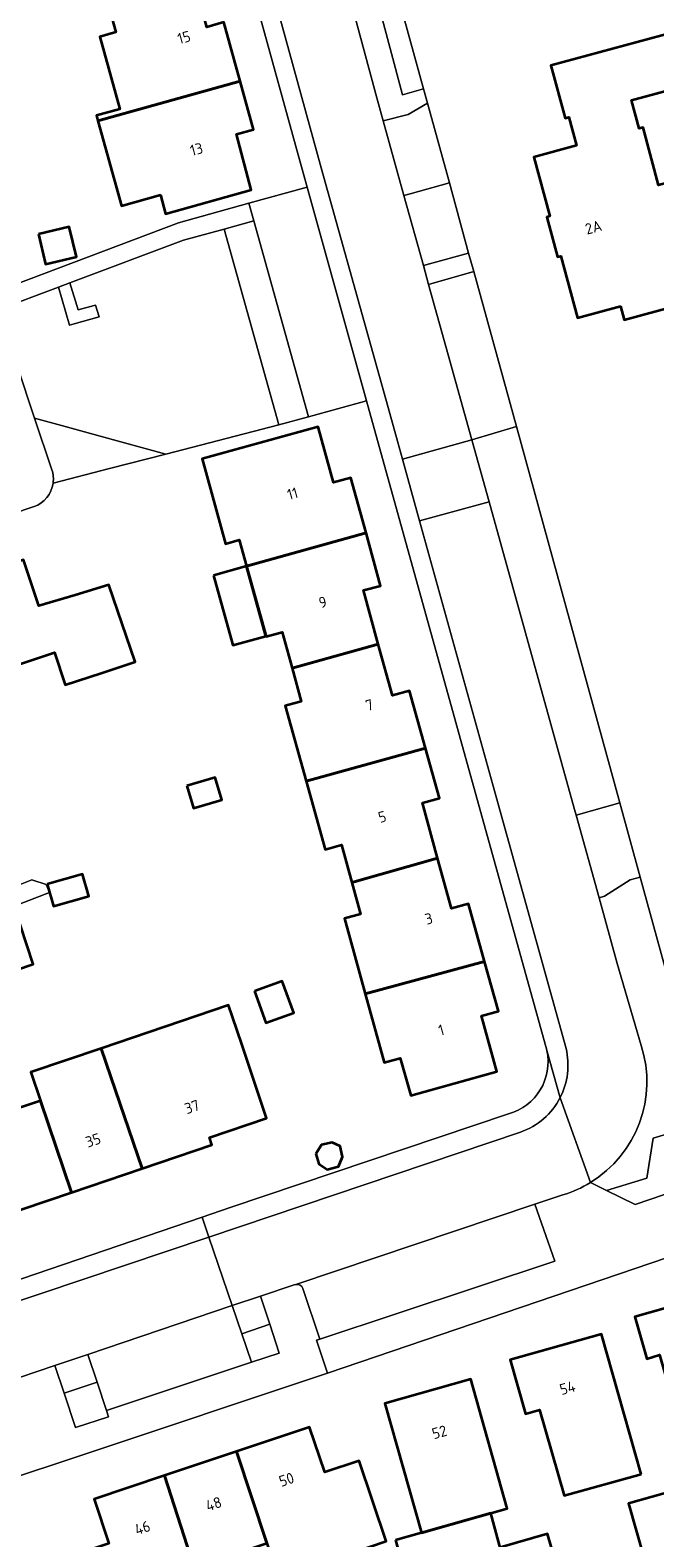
# Model space of a CAD drawing. Header units: metres. Extents: x 125158 to 132124, y 450612 to 454469.
# Tile 15 of 173: x 125341 to 125393, y 451319 to 451444. Entities that reach past the tile are written whole.
import ezdxf
from ezdxf.enums import TextEntityAlignment as Align

# ---------------------------------------------------------------- set-up
doc = ezdxf.new("R2010")
doc.units = ezdxf.units.M
for name, color, linetype, lineweight in [('B-XX-GR-BEPLANTING_CULTUUR_HEESTERS-GV', 8, 'Continuous', 18), ('B-XX-GR-BEPLANTING_CULTUUR_VASTE PLANTENVAK-GV', 8, 'Continuous', 18), ('B-XX-OG-BEBOUWING-GV', 8, 'Continuous', 35), ('B-XX-OG-BEBOUWING-T18', 8, 'Continuous', 18), ('B-XX-OG-BEBOUWING_SCHUUR-GV', 8, 'Continuous', 35), ('B-XX-OG-TERREIN_CULTUURSCHEIDING-GV', 8, 'Continuous', 18), ('B-XX-OG-WEG-GV', 8, 'Continuous', 18), ('B-XX-VH-VERHARDING_BETONSTRAATSTEEN-GV', 8, 'Continuous', 18)]:
    doc.layers.add(name, color=color, linetype=linetype, lineweight=lineweight)
doc.styles.add('NLCS-ISO-M-T18', font='NLCS-ISO.ttf', dxfattribs={"height": 1.8})

msp = doc.modelspace()

# ---------------------------------------------------------------- linework, layer by layer
at = {"layer": 'B-XX-GR-BEPLANTING_CULTUUR_HEESTERS-GV'}
for points in [[(125373.79, 451438.65), (125369.91, 451452.75)], [(125368.77, 451450.49), (125372.05, 451438.16)], [(125372.05, 451438.16), (125373.79, 451438.65)], [(125344.22, 451410.81), (125341.68, 451411.51)], [(125341.68, 451411.51), (125343.11, 451407.24)], [(125352.52, 451408.54), (125347.1, 451410.03), (125344.22, 451410.81)], [(125343.21, 451406.13), (125347.88, 451407.34), (125352.52, 451408.54)], [(125360.33, 451339.09), (125358, 451338.32)], [(125361.1, 451336.78), (125360.33, 451339.09)], [(125358, 451338.32), (125358.79, 451336)], [(125361.1, 451336.78), (125358.79, 451336)], [(125358.79, 451336), (125361.1, 451336.78)], [(125359.58, 451333.66), (125361.88, 451334.4), (125361.1, 451336.78)], [(125358.79, 451336), (125359.58, 451333.66)], [(125346.07, 451334.3), (125343.36, 451333.39)], [(125346.84, 451332.01), (125346.07, 451334.3)], [(125343.36, 451333.39), (125344.12, 451331.1)], [(125344.12, 451331.1), (125346.84, 451332.01)], [(125346.84, 451332.01), (125344.12, 451331.1)], [(125347.62, 451329.66), (125346.84, 451332.01)], [(125344.12, 451331.1), (125345.05, 451328.27), (125347.8, 451329.15), (125347.62, 451329.66)]]:
    msp.add_lwpolyline(points, dxfattribs=at)
at = {"layer": 'B-XX-GR-BEPLANTING_CULTUUR_HEESTERS-GV', "extrusion": (0, 0, -1)}
msp.add_arc((-125340.82, 451406.48), 2.42, 161.5373, 188.3238, dxfattribs=at)
at = {"layer": 'B-XX-GR-BEPLANTING_CULTUUR_VASTE PLANTENVAK-GV'}
for points in [[(125381.45, 451410.81), (125377.78, 451409.71)], [(125377.78, 451409.71), (125379.2, 451404.6)], [(125389.98, 451379.78), (125381.45, 451410.81)], [(125379.2, 451404.6), (125386.25, 451379.22), (125386.38, 451378.76)], [(125386.38, 451378.76), (125389.98, 451379.78)]]:
    msp.add_lwpolyline(points, dxfattribs=at)
at = {"layer": 'B-XX-OG-BEBOUWING-GV'}
for points in [[(125346.9, 451436.03), (125358.64, 451439.29), (125357.31, 451444.15), (125355.9, 451443.76), (125354.74, 451447.98), (125347.66, 451446.02), (125348.4, 451443.33), (125347.07, 451442.96), (125348.71, 451436.98), (125346.79, 451436.45)], [(125390.04, 451420.73), (125390.34, 451419.62), (125394.68, 451420.8), (125394.34, 451422.08), (125395.45, 451422.38), (125394.17, 451427.11), (125396.53, 451427.75), (125395.56, 451431.37), (125393.19, 451430.73), (125391.91, 451435.46), (125391.59, 451435.38), (125390.96, 451437.72), (125395.64, 451438.99), (125394.47, 451443.33), (125384.29, 451440.58), (125385.47, 451436.24), (125385.79, 451436.33), (125386.42, 451433.98), (125382.9, 451433.03), (125384.22, 451428.15), (125383.96, 451428.08), (125384.85, 451424.8), (125385.11, 451424.87), (125386.49, 451419.78)], [(125352.08, 451429.91), (125352.5, 451428.36), (125359.57, 451430.32), (125358.34, 451434.93), (125359.74, 451435.3), (125358.64, 451439.29), (125346.9, 451436.03), (125348.85, 451429)], [(125359.18, 451399.29), (125369.04, 451402.04), (125367.78, 451406.58), (125366.36, 451406.2), (125365.09, 451410.78), (125355.51, 451408.14), (125357.45, 451401.14), (125358.58, 451401.46)], [(125362.94, 451390.9), (125370.05, 451392.88), (125368.83, 451397.31), (125370.24, 451397.69), (125369.04, 451402.04), (125359.18, 451399.29), (125360.79, 451393.51), (125362.13, 451393.87)], [(125334.67, 451397.78), (125337.26, 451390.17), (125343.32, 451392.18), (125344.21, 451389.5), (125347.17, 451390.48), (125349.98, 451391.42), (125347.82, 451397.75), (125345.03, 451396.92), (125342.04, 451396.03), (125340.78, 451399.81)], [(125356.46, 451398.54), (125358.06, 451392.78), (125360.78, 451393.54), (125359.18, 451399.29)], [(125364.1, 451381.58), (125373.95, 451384.3), (125372.63, 451389.02), (125371.23, 451388.64), (125370.05, 451392.88), (125362.94, 451390.9), (125363.69, 451388.14), (125362.36, 451387.78)], [(125367.87, 451373.2), (125374.95, 451375.23), (125373.69, 451379.79), (125375.1, 451380.17), (125373.95, 451384.3), (125364.1, 451381.58), (125365.68, 451375.93), (125367.02, 451376.31)], [(125354.24, 451381.19), (125354.79, 451379.34), (125357.13, 451380.03), (125356.58, 451381.88)], [(125368.97, 451364.04), (125378.82, 451366.71), (125377.51, 451371.46), (125376.09, 451371.07), (125374.95, 451375.23), (125367.87, 451373.2), (125368.59, 451370.6), (125367.25, 451370.24)], [(125342.73, 451373.07), (125343.24, 451371.26), (125346.16, 451372.1), (125345.64, 451373.91)], [(125378.82, 451366.71), (125368.97, 451364.04), (125370.54, 451358.36), (125371.86, 451358.73), (125372.73, 451355.64), (125379.83, 451357.63), (125378.56, 451362.22), (125379.96, 451362.61)], [(125359.84, 451364.25), (125360.78, 451361.64), (125363.07, 451362.46), (125362.13, 451365.07)], [(125347.18, 451359.53), (125347.98, 451357.18), (125350.56, 451349.63), (125356.31, 451351.57), (125356.13, 451352.19), (125360.84, 451353.78), (125358.78, 451359.89), (125358.02, 451362.14), (125357.69, 451363.11)], [(125342.18, 451355.22), (125344.72, 451347.66), (125350.56, 451349.63), (125347.98, 451357.18), (125347.18, 451359.53), (125341.39, 451357.57)], [(125336.08, 451353.17), (125338.61, 451345.6), (125344.72, 451347.66), (125342.18, 451355.22)], [(125364.89, 451350.84), (125365.14, 451350.02), (125365.83, 451349.55), (125366.78, 451349.8), (125367.1, 451350.58), (125366.91, 451351.46), (125366.25, 451351.78), (125365.36, 451351.59)], [(125395.3, 451327.14), (125402.03, 451329.04), (125399.02, 451339.6), (125391.23, 451337.41), (125392.21, 451333.94), (125393.27, 451334.25)], [(125391.74, 451324.43), (125388.48, 451335.97), (125380.95, 451333.85), (125382.21, 451329.41), (125383.37, 451329.73), (125385.38, 451322.65)], [(125373.61, 451319.59), (125380.7, 451321.58), (125377.69, 451332.25), (125370.6, 451330.26)], [(125358.36, 451326.29), (125360.86, 451318.74), (125361.79, 451315.91), (125361.8, 451315.91), (125367.86, 451317.94), (125370.7, 451318.89), (125368.48, 451325.53), (125365.63, 451324.58), (125364.38, 451328.31)], [(125352.4, 451324.3), (125355.64, 451314.33), (125355.98, 451313.27), (125358.45, 451314.1), (125357.3, 451317.54), (125360.86, 451318.74), (125358.36, 451326.29)], [(125345.11, 451317.79), (125347.44, 451311.06), (125350.18, 451311.98), (125350.03, 451312.45), (125355.64, 451314.33), (125352.4, 451324.3), (125346.59, 451322.35), (125347.81, 451318.7)], [(125396.54, 451316.25), (125394.61, 451323.11), (125390.71, 451322.01), (125392.65, 451315.14)], [(125371.47, 451318.99), (125372.41, 451315.65), (125380.26, 451317.86), (125379.33, 451321.2), (125373.61, 451319.59)], [(125386.01, 451312.65), (125384.03, 451319.49), (125380.12, 451318.37), (125382.09, 451311.53)]]:
    msp.add_lwpolyline(points, close=True, dxfattribs=at)
msp.add_lwpolyline([(125338.71, 451365.52), (125341.58, 451366.48), (125339.99, 451371.25)], dxfattribs=at)
at = {"layer": 'B-XX-OG-BEBOUWING_SCHUUR-GV'}
msp.add_lwpolyline([(125342, 451426.67), (125342.6, 451424.19), (125345.15, 451424.8), (125344.54, 451427.29)], close=True, dxfattribs=at)
at = {"layer": 'B-XX-OG-TERREIN_CULTUURSCHEIDING-GV'}
for points in [[(125364.18, 451430.56), (125363.44, 451433.22), (125353.79, 451468.21)], [(125369.91, 451452.75), (125373.79, 451438.65), (125374.11, 451437.47), (125375.92, 451430.9), (125377.51, 451425.12), (125377.93, 451423.6), (125381.45, 451410.81), (125389.98, 451379.78), (125391.66, 451373.66), (125397.21, 451353.49), (125398.42, 451349.1), (125398.51, 451348.78), (125399.75, 451344.28), (125397.87, 451343.64), (125365.85, 451332.76), (125345.35, 451325.92), (125320.77, 451317.76), (125337.24, 451289.52), (125340.22, 451284.04), (125342.44, 451280.43), (125346.06, 451275.37), (125350.24, 451269.65), (125357.75, 451258.48)], [(125373.79, 451438.65), (125372.05, 451438.16), (125368.77, 451450.49), (125369.32, 451450.65), (125368.93, 451452.42)], [(125366.43, 451450.89), (125369.92, 451437.93), (125370.45, 451436.02)], [(125354.74, 451447.98), (125355.9, 451443.76), (125357.31, 451444.15), (125358.64, 451439.29)], [(125348.71, 451436.98), (125347.07, 451442.96), (125348.4, 451443.33), (125347.66, 451446.02)], [(125358.64, 451439.29), (125359.74, 451435.3)], [(125374.11, 451437.47), (125373.79, 451438.65)], [(125346.9, 451436.03), (125346.79, 451436.45), (125348.71, 451436.98)], [(125370.45, 451436.02), (125372.51, 451436.54), (125374.11, 451437.47)], [(125348.85, 451429), (125346.9, 451436.03)], [(125359.74, 451435.3), (125358.34, 451434.93), (125359.57, 451430.32), (125352.5, 451428.36), (125352.08, 451429.91)], [(125375.92, 451430.9), (125372.68, 451430.01)], [(125377.51, 451425.12), (125375.92, 451430.9)], [(125352.08, 451429.91), (125348.85, 451429)], [(125359.37, 451429.22), (125364.18, 451430.56)], [(125372.68, 451430.01), (125372.16, 451429.86)], [(125372.16, 451429.86), (125373.77, 451424.1)], [(125337.44, 451421.53), (125353.57, 451427.61), (125359.37, 451429.22)], [(125357.34, 451427.1), (125353.99, 451426.17), (125344.6, 451422.66)], [(125359.77, 451427.77), (125357.34, 451427.1)], [(125361.84, 451410.96), (125357.34, 451427.1)], [(125357.34, 451427.1), (125361.84, 451410.96)], [(125364.28, 451411.6), (125359.77, 451427.77)], [(125374.27, 451424.23), (125377.51, 451425.12)], [(125373.77, 451424.1), (125374.27, 451424.23)], [(125377.93, 451423.6), (125374.21, 451422.52)], [(125381.45, 451410.81), (125377.93, 451423.6)], [(125343.65, 451422.3), (125338.65, 451420.43)], [(125344.95, 451419.27), (125344.56, 451419.16), (125343.65, 451422.3)], [(125344.6, 451422.66), (125345.27, 451420.45)], [(125374.21, 451422.52), (125375.83, 451416.73), (125377.78, 451409.71)], [(125346.6, 451420.8), (125346.7, 451420.82)], [(125346.7, 451420.82), (125347.01, 451419.87)], [(125338.81, 451420.06), (125341.68, 451411.51)], [(125347.01, 451419.87), (125344.95, 451419.27)], [(125345.27, 451420.45), (125346.6, 451420.8)], [(125383.97, 451359.37), (125383.97, 451359.38), (125376.45, 451386.42), (125376.45, 451386.42), (125369.09, 451412.93), (125364.28, 451411.6), (125361.84, 451410.96), (125352.52, 451408.54), (125347.88, 451407.34), (125343.21, 451406.13)], [(125341.68, 451411.51), (125344.22, 451410.81), (125347.1, 451410.03), (125352.52, 451408.54)], [(125352.52, 451408.54), (125361.84, 451410.96)], [(125361.84, 451410.96), (125364.28, 451411.6)], [(125377.78, 451409.71), (125381.45, 451410.81)], [(125341.64, 451404.21), (125298.26, 451389.56)], [(125340.78, 451399.81), (125342.04, 451396.03), (125345.03, 451396.92), (125347.82, 451397.75), (125349.98, 451391.42), (125347.17, 451390.48), (125344.21, 451389.5), (125343.32, 451392.18), (125337.26, 451390.17)], [(125391.66, 451373.66), (125390.85, 451373.43), (125388.71, 451372.1), (125388.28, 451371.94)], [(125397.21, 451353.49), (125391.66, 451373.66)], [(125339.52, 451372.65), (125341.46, 451373.44), (125342.65, 451373.05), (125342.92, 451372.38), (125339.99, 451371.25), (125341.58, 451366.48), (125338.71, 451365.52)], [(125388.28, 451371.94), (125389.78, 451366.54), (125391.76, 451359.76)], [(125336.08, 451353.17), (125342.18, 451355.22), (125341.39, 451357.57), (125347.18, 451359.53), (125357.69, 451363.11), (125358.02, 451362.14), (125358.78, 451359.89), (125360.84, 451353.78), (125356.13, 451352.19), (125356.31, 451351.57), (125350.56, 451349.63), (125344.72, 451347.66), (125338.61, 451345.6)], [(125316.55, 451332.33), (125355.51, 451345.61), (125357.83, 451346.4), (125380.8, 451354.13)], [(125388.89, 451347.82), (125392.21, 451348.82), (125392.73, 451352.14), (125397.21, 451353.49)], [(125397.21, 451353.49), (125392.73, 451352.14)], [(125392.73, 451352.14), (125392.21, 451348.82)], [(125392.21, 451348.82), (125388.89, 451347.82)], [(125391.24, 451346.66), (125398.42, 451349.1)], [(125387.56, 451348.47), (125388.89, 451347.82)], [(125388.89, 451347.82), (125391.24, 451346.66)], [(125347.81, 451318.7), (125346.59, 451322.35), (125352.4, 451324.3), (125358.36, 451326.29), (125364.38, 451328.31), (125365.63, 451324.58), (125368.48, 451325.53), (125370.7, 451318.89)]]:
    msp.add_lwpolyline(points, dxfattribs=at)
for points in [[(125384.22, 451428.15), (125382.9, 451433.03), (125386.42, 451433.98), (125385.79, 451436.33), (125385.47, 451436.24), (125384.29, 451440.58), (125394.47, 451443.33), (125395.64, 451438.99), (125390.96, 451437.72), (125391.59, 451435.38), (125391.91, 451435.46), (125393.19, 451430.73), (125395.56, 451431.37), (125396.53, 451427.75), (125394.17, 451427.11), (125395.45, 451422.38), (125394.34, 451422.08), (125394.68, 451420.8), (125390.34, 451419.62), (125390.04, 451420.73), (125386.49, 451419.78), (125385.11, 451424.87), (125384.85, 451424.8), (125383.96, 451428.08)], [(125379.96, 451362.61), (125378.56, 451362.22), (125379.83, 451357.63), (125372.73, 451355.64), (125371.86, 451358.73), (125370.54, 451358.36), (125368.97, 451364.04), (125367.25, 451370.24), (125368.59, 451370.6), (125367.87, 451373.2), (125367.02, 451376.31), (125365.68, 451375.93), (125364.1, 451381.58), (125362.36, 451387.78), (125363.69, 451388.14), (125362.94, 451390.9), (125362.13, 451393.87), (125360.79, 451393.51), (125359.18, 451399.29), (125358.58, 451401.46), (125357.45, 451401.14), (125355.51, 451408.14), (125365.09, 451410.78), (125366.36, 451406.2), (125367.78, 451406.58), (125369.04, 451402.04), (125370.24, 451397.69), (125368.83, 451397.31), (125370.05, 451392.88), (125371.23, 451388.64), (125372.63, 451389.02), (125373.95, 451384.3), (125375.1, 451380.17), (125373.69, 451379.79), (125374.95, 451375.23), (125376.09, 451371.07), (125377.51, 451371.46), (125378.82, 451366.71)], [(125392.21, 451333.94), (125391.23, 451337.41), (125399.02, 451339.6), (125402.03, 451329.04), (125395.3, 451327.14), (125393.27, 451334.25)], [(125382.21, 451329.41), (125380.95, 451333.85), (125388.48, 451335.97), (125391.74, 451324.43), (125385.38, 451322.65), (125383.37, 451329.73)], [(125373.61, 451319.59), (125370.6, 451330.26), (125377.69, 451332.25), (125380.7, 451321.58)], [(125392.65, 451315.14), (125390.71, 451322.01), (125394.61, 451323.11), (125396.54, 451316.25)], [(125382.09, 451311.53), (125380.12, 451318.37), (125384.03, 451319.49), (125386.01, 451312.65)]]:
    msp.add_lwpolyline(points, close=True, dxfattribs=at)
at = {"layer": 'B-XX-OG-TERREIN_CULTUURSCHEIDING-GV', "extrusion": (0, 0, -1)}
for centre, radius, start, end in [((-125340.83, 451406.48), 2.41, 188.4221, 250.3715), ((-125382.45, 451356.8), 9.77, 162.3482, 238.4633)]:
    msp.add_arc(centre, radius, start, end, dxfattribs=at)
at = {"layer": 'B-XX-OG-TERREIN_CULTUURSCHEIDING-GV'}
msp.add_arc((125379.59, 451358.44), 4.48, 285.6664, 11.9603, dxfattribs=at)
at = {"layer": 'B-XX-OG-WEG-GV'}
for points in [[(125353.79, 451468.21), (125363.44, 451433.22), (125364.18, 451430.56)], [(125358.19, 451458.19), (125365.35, 451432.16), (125370.86, 451412.37)], [(125370.86, 451412.37), (125365.35, 451432.16), (125358.19, 451458.19)], [(125370.45, 451436.02), (125369.92, 451437.93), (125366.43, 451450.89)], [(125374.11, 451437.47), (125372.51, 451436.54), (125370.45, 451436.02)], [(125375.92, 451430.9), (125374.11, 451437.47)], [(125372.16, 451429.86), (125370.45, 451436.02)], [(125370.45, 451436.02), (125372.16, 451429.86)], [(125372.68, 451430.01), (125375.92, 451430.9)], [(125364.18, 451430.56), (125359.37, 451429.22)], [(125364.18, 451430.56), (125369.09, 451412.93)], [(125369.09, 451412.93), (125364.18, 451430.56)], [(125372.16, 451429.86), (125372.68, 451430.01)], [(125373.77, 451424.1), (125372.16, 451429.86)], [(125359.37, 451429.22), (125353.57, 451427.61), (125337.44, 451421.53)], [(125359.37, 451429.22), (125359.77, 451427.77)], [(125359.77, 451427.77), (125359.37, 451429.22)], [(125353.99, 451426.17), (125357.34, 451427.1)], [(125357.34, 451427.1), (125359.77, 451427.77)], [(125359.77, 451427.77), (125364.28, 451411.6)], [(125344.6, 451422.66), (125353.99, 451426.17)], [(125374.21, 451422.52), (125373.77, 451424.1)], [(125338.65, 451420.43), (125343.65, 451422.3)], [(125344.6, 451422.66), (125343.65, 451422.3)], [(125343.65, 451422.3), (125344.6, 451422.66)], [(125343.65, 451422.3), (125344.56, 451419.16), (125344.95, 451419.27)], [(125346.6, 451420.8), (125345.27, 451420.45), (125344.6, 451422.66)], [(125377.78, 451409.71), (125375.83, 451416.73), (125374.21, 451422.52)], [(125347.01, 451419.87), (125346.7, 451420.82), (125346.6, 451420.8)], [(125341.68, 451411.51), (125338.81, 451420.06)], [(125344.95, 451419.27), (125347.01, 451419.87)], [(125364.28, 451411.6), (125369.09, 451412.93)], [(125369.09, 451412.93), (125376.45, 451386.42)], [(125370.86, 451412.37), (125371.63, 451409.61), (125372.04, 451408.13)], [(125372.04, 451408.13), (125371.63, 451409.61), (125370.86, 451412.37)], [(125343.11, 451407.24), (125341.68, 451411.51)], [(125372.04, 451408.13), (125377.78, 451409.71)], [(125377.78, 451409.71), (125372.04, 451408.13)], [(125379.2, 451404.6), (125377.78, 451409.71)], [(125373.46, 451403.03), (125372.04, 451408.13)], [(125372.04, 451408.13), (125373.46, 451403.03)], [(125298.26, 451389.56), (125341.64, 451404.21)], [(125373.46, 451403.03), (125379.2, 451404.6)], [(125379.2, 451404.6), (125373.46, 451403.03)], [(125386.38, 451378.76), (125386.25, 451379.22), (125379.2, 451404.6)], [(125379.51, 451381.28), (125373.46, 451403.03)], [(125373.46, 451403.03), (125379.51, 451381.28)], [(125376.45, 451386.42), (125376.45, 451386.42)], [(125376.45, 451386.42), (125383.97, 451359.38)], [(125385.55, 451359.53), (125379.51, 451381.28)], [(125379.51, 451381.28), (125385.55, 451359.53)], [(125389.98, 451379.78), (125386.38, 451378.76)], [(125391.66, 451373.66), (125389.98, 451379.78)], [(125386.38, 451378.76), (125388.28, 451371.94)], [(125388.28, 451371.94), (125386.38, 451378.76)], [(125388.71, 451372.1), (125390.85, 451373.43), (125391.66, 451373.66)], [(125339.99, 451371.25), (125342.92, 451372.38), (125342.65, 451373.05), (125341.46, 451373.44), (125339.52, 451372.65)], [(125388.28, 451371.94), (125388.71, 451372.1)], [(125391.76, 451359.76), (125389.78, 451366.54), (125388.28, 451371.94)], [(125383.97, 451359.38), (125383.97, 451359.37)], [(125383.97, 451359.37), (125385.07, 451355.47)], [(125385.07, 451355.47), (125383.97, 451359.37)], [(125385.07, 451355.47), (125387.56, 451348.47)], [(125387.56, 451348.47), (125385.07, 451355.47)], [(125380.8, 451354.13), (125357.83, 451346.4)], [(125381.78, 451352.63), (125356.06, 451343.98), (125358, 451338.32), (125360.33, 451339.09), (125363.11, 451340.03), (125363.24, 451340.07), (125382.96, 451346.69), (125385.29, 451347.45)], [(125356.06, 451343.98), (125381.78, 451352.63)], [(125365.85, 451332.76), (125397.87, 451343.64), (125399.75, 451344.28), (125398.51, 451348.78)], [(125398.42, 451349.1), (125391.24, 451346.66)], [(125388.89, 451347.82), (125387.56, 451348.47)], [(125391.24, 451346.66), (125388.89, 451347.82)], [(125357.83, 451346.4), (125355.51, 451345.61)], [(125382.96, 451346.69), (125363.24, 451340.07)], [(125365.24, 451335.56), (125384.62, 451341.99), (125382.96, 451346.69)], [(125385.29, 451347.45), (125382.96, 451346.69)], [(125382.96, 451346.69), (125384.62, 451341.99)], [(125355.51, 451345.61), (125316.55, 451332.33)], [(125356.06, 451343.98), (125355.51, 451345.61)], [(125355.51, 451345.61), (125356.06, 451343.98)], [(125356.06, 451343.98), (125317.89, 451331.16)], [(125317.89, 451331.16), (125356.06, 451343.98)], [(125358, 451338.32), (125356.06, 451343.98)], [(125384.62, 451341.99), (125365.24, 451335.56)], [(125363.11, 451340.03), (125360.33, 451339.09)], [(125363.24, 451340.07), (125363.11, 451340.03)], [(125360.33, 451339.09), (125361.1, 451336.78)], [(125365.24, 451335.56), (125363.83, 451339.72)], [(125363.83, 451339.72), (125365.24, 451335.56)], [(125346.07, 451334.3), (125358, 451338.32)], [(125358, 451338.32), (125346.07, 451334.3)], [(125358.79, 451336), (125358, 451338.32)], [(125361.1, 451336.78), (125361.88, 451334.4)], [(125359.58, 451333.66), (125358.79, 451336)], [(125364.96, 451335.47), (125365.24, 451335.56)], [(125365.24, 451335.56), (125364.96, 451335.47)], [(125365.85, 451332.76), (125364.96, 451335.47)], [(125364.96, 451335.47), (125365.85, 451332.76)], [(125343.36, 451333.39), (125346.07, 451334.3)], [(125346.07, 451334.3), (125346.84, 451332.01)], [(125361.88, 451334.4), (125359.58, 451333.66)], [(125320.77, 451317.76), (125345.35, 451325.92), (125365.85, 451332.76)], [(125343.36, 451333.39), (125337.5, 451331.41)], [(125337.5, 451331.41), (125343.36, 451333.39)], [(125344.12, 451331.1), (125343.36, 451333.39)], [(125359.58, 451333.66), (125347.62, 451329.66)], [(125347.62, 451329.66), (125359.58, 451333.66)], [(125346.84, 451332.01), (125347.62, 451329.66)], [(125347.8, 451329.15), (125345.05, 451328.27), (125344.12, 451331.1)], [(125347.62, 451329.66), (125347.8, 451329.15)]]:
    msp.add_lwpolyline(points, dxfattribs=at)
for centre, radius, start, end in [((125340.82, 451406.48), 2.42, 351.6762, 18.4627), ((125340.83, 451406.48), 2.41, 289.6285, 351.5779), ((125379.87, 451358.15), 5.84, 332.715, 13.6573), ((125382.45, 451356.8), 9.77, 301.5367, 17.6518), ((125379.88, 451358.15), 5.84, 289.0149, 332.6942), ((125382.41, 451356.89), 9.87, 286.95, 301.4425), ((125363.34, 451339.56), 0.523, 18.8839, 100.6514)]:
    msp.add_arc(centre, radius, start, end, dxfattribs=at)
at = {"layer": 'B-XX-OG-WEG-GV', "extrusion": (0, 0, -1)}
for centre, radius, start, end in [((-125379.59, 451358.44), 4.48, 168.0397, 254.3336), ((-125379.87, 451358.15), 5.84, 166.3427, 207.285), ((-125379.88, 451358.15), 5.84, 207.3058, 250.9851), ((-125382.41, 451356.89), 9.87, 238.5575, 253.05), ((-125363.34, 451339.56), 0.523, 79.3486, 161.1161)]:
    msp.add_arc(centre, radius, start, end, dxfattribs=at)
at = {"layer": 'B-XX-VH-VERHARDING_BETONSTRAATSTEEN-GV'}
for points in [[(125377.51, 451425.12), (125374.27, 451424.23)], [(125377.93, 451423.6), (125377.51, 451425.12)], [(125374.27, 451424.23), (125373.77, 451424.1)], [(125373.77, 451424.1), (125374.21, 451422.52)], [(125374.21, 451422.52), (125377.93, 451423.6)]]:
    msp.add_lwpolyline(points, dxfattribs=at)

# ---------------------------------------------------------------- texts
at = {"layer": 'B-XX-OG-BEBOUWING-T18', "style": 'NLCS-ISO-M-T18'}
for s, rotation, p in [('15', 15.4, (125354.02, 451442.9)), ('13', 14.9, (125355.05, 451433.68)), ('2A', 15.1, (125387.81, 451427.24)), ('11', 15.5, (125362.98, 451405.28)), ('9', 15.5, (125365.47, 451396.33)), ('7', 15.6, (125369.32, 451387.85)), ('5', 15.4, (125370.38, 451378.63)), ('3', 15.5, (125374.22, 451370.23)), ('1', 15.5, (125375.25, 451361.05)), ('37', 18.6, (125354.68, 451354.71)), ('35', 18.6, (125346.52, 451351.96)), ('54', 15.7, (125385.67, 451331.54)), ('52', 15.7, (125375.1, 451327.89)), ('50', 18.5, (125362.48, 451323.98)), ('48', 18.5, (125356.47, 451321.97)), ('46', 18.5, (125350.59, 451320))]:
    msp.add_text(s, height=0.9, rotation=rotation, dxfattribs=at).set_placement(p, align=Align.MIDDLE_CENTER)

doc.saveas('drawing.dxf')
